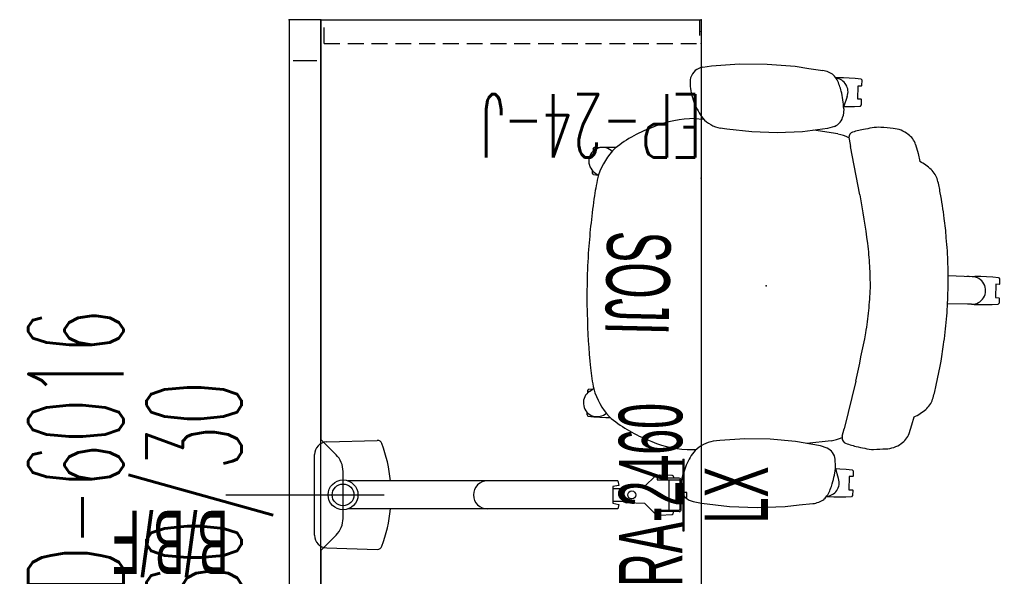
# Model space of a CAD drawing. Header units: inches. Extents: x 10 to 684, y -49 to 81.
# Tile 4 of 256: x 96 to 159, y 46 to 81. Entities that reach past the tile are written whole.
import ezdxf
from ezdxf.enums import TextEntityAlignment as Align

# ---------------------------------------------------------------- set-up
doc = ezdxf.new("R2010")
doc.units = ezdxf.units.IN
doc.header["$MEASUREMENT"] = 0
doc.linetypes.add('DASHEDX2', pattern=[1.5, 1, -0.5])
for name, color, linetype in [('A-FURN-P-COMP-TEXT_UTEXT', 7, 'Continuous'), ('A-FURN-P-FILE', 20, 'Continuous'), ('A-FURN-P-FILE-TEXT2', 20, 'Continuous'), ('A-FURN-P-FILE-TEXT3', 20, 'Continuous'), ('A-FURN-P-PNLS', 5, 'Continuous'), ('A-FURN-P-PNLS-TEXT2', 5, 'Continuous'), ('A-FURN-P-SEAT', 12, 'Continuous'), ('A-FURN-P-SEAT-TEXT2', 12, 'Continuous'), ('A-FURN-P-TEXT_UTEXT', 7, 'Continuous'), ('A-FURN-P-WKSF', 1, 'Continuous'), ('A-FURN-P-WKSF-ACC', 202, 'Continuous'), ('A-FURN-P-WKSF-ACC-TEXT2', 202, 'Continuous'), ('A-FURN-P-WKSF-SUPPORT', 202, 'Continuous'), ('A-FURN-P-WKSF-SUPPORT-TEXT2', 202, 'Continuous'), ('A-FURN-P-WKSF-TEXT2', 1, 'Continuous'), ('PSATTR', 7, 'Continuous')]:
    doc.layers.add(name, color=color, linetype=linetype)
doc.styles.add('0', font='TXT')
doc.styles.add('CAD_FNT', font='TXT.SHX', dxfattribs={"width": 0.6})
doc.styles.add('PMSymText', font='txt.shx', dxfattribs={"width": 0.65})
doc.styles.add('SIMPLEX_FNT', font='TXT.SHX', dxfattribs={"height": 1})
doc.styles.get("Standard").update_dxf_attribs({"font": 'arial.ttf'})

# ---------------------------------------------------------------- blocks, each defined once
blk = doc.blocks.new('FNW-5XX-B-2D')
at = {"layer": 'A-FURN-P-PNLS', "linetype": 'Continuous'}
for p, q in [((0, 2), (0, 0)), ((60, 2), (0, 2)), ((60, 0), (60, 2)), ((0, 0), (60, 0))]:
    blk.add_line(p, q, dxfattribs=at)
at = {"layer": 'A-FURN-P-PNLS'}
for p in [(0, 2), (60, 2), (0, 0), (0, 0), (60, 0)]:
    blk.add_point(p, dxfattribs=at)
at = {"layer": 'A-FURN-P-PNLS-TEXT2', "linetype": 'Continuous', "style": 'CAD_FNT', "width": 0.55, "flags": 8}
blk.add_attdef('ITEXT2', text='', height=6, dxfattribs=at).set_placement((30, 8), align=Align.MIDDLE_CENTER)
at = {"layer": 'A-FURN-P-TEXT_UTEXT', "style": 'PMSymText', "width": 0.65, "flags": 8}
for tag, p in [('PSUT1', (28.993, -7.298)), ('PSUT3', (28.993, -19.298))]:
    blk.add_attdef(tag, text='', height=4, dxfattribs=at).set_placement(p, align=Align.CENTER)
at = {"layer": 'A-FURN-P-TEXT_UTEXT', "style": 'PMSymText', "width": 0.65}
blk.add_attdef('PSUT2', text='', height=4, dxfattribs=at).set_placement((28.993, -13.298), align=Align.CENTER)
at = {"layer": 'PSATTR', "flags": 1}
for tag in ['PSON', 'PSMC', 'PSDH', 'PSPN', 'PSQT', 'PSEC', 'PST5', 'PST4', 'PST3', 'PST2', 'PST1']:
    blk.add_attdef(tag, text='', height=1, dxfattribs=at).set_placement((0, 0), align=Align.TOP_CENTER)
blk = doc.blocks.new('EAG-5XX-2D')
at = {"layer": 'A-FURN-P-PNLS', "linetype": 'Continuous'}
for p, q in [((0, 2), (0, 0)), ((60, 2), (0, 2)), ((60, 0), (60, 2)), ((2.59, 1.75), (2.59, 0.25)), ((57.41, 0.25), (57.41, 1.75)), ((0, 0), (60, 0))]:
    blk.add_line(p, q, dxfattribs=at)
blk.add_lwpolyline([(30, 6), (30, -4)], dxfattribs=at)
at = {"layer": 'A-FURN-P-PNLS'}
for p in [(0, 2), (60, 2), (0, 0), (0, 0), (60, 0)]:
    blk.add_point(p, dxfattribs=at)
at = {"layer": 'A-FURN-P-PNLS-TEXT2', "linetype": 'Continuous', "style": 'CAD_FNT', "width": 0.55, "flags": 8}
blk.add_attdef('ITEXT2', text='', height=6, dxfattribs=at).set_placement((30, 15.457), align=Align.MIDDLE_CENTER)
at = {"layer": 'A-FURN-P-TEXT_UTEXT', "style": 'PMSymText', "width": 0.65, "flags": 8}
for tag, p in [('PSUT1', (28.99, -10.002)), ('PSUT3', (28.99, -22.002))]:
    blk.add_attdef(tag, text='', height=4, dxfattribs=at).set_placement(p, align=Align.CENTER)
at = {"layer": 'A-FURN-P-TEXT_UTEXT', "style": 'PMSymText', "width": 0.65}
blk.add_attdef('PSUT2', text='', height=4, dxfattribs=at).set_placement((28.99, -16.002), align=Align.CENTER)
at = {"layer": 'PSATTR', "flags": 1}
for tag in ['PSON', 'PSMC', 'PSDH', 'PSPN', 'PSQT', 'PSEC', 'PST5', 'PST4', 'PST3', 'PST2', 'PST1']:
    blk.add_attdef(tag, text='', height=1, dxfattribs=at).set_placement((0, 0), align=Align.TOP_CENTER)
blk = doc.blocks.new('JPA-24-2D')
at = {"layer": 'A-FURN-P-FILE', "linetype": 'DASHEDX2'}
for p, q in [((2, 23), (17, 23)), ((2, 0), (2, 23)), ((17, 23), (17, 0)), ((17, 0), (2, 0))]:
    blk.add_line(p, q, dxfattribs=at)
at = {"layer": 'A-FURN-P-FILE'}
for p in [(0, 0), (2, 0), (9.5, 0), (17, 0), (19, 0)]:
    blk.add_point(p, dxfattribs=at)
at = {"layer": 'A-FURN-P-COMP-TEXT_UTEXT', "style": 'PMSymText', "width": 0.65, "flags": 8}
for tag, p in [('PSUT1', (8.491, -11.001)), ('PSUT3', (8.491, -23.001))]:
    blk.add_attdef(tag, text='', height=4, dxfattribs=at).set_placement(p, align=Align.CENTER)
at = {"layer": 'A-FURN-P-COMP-TEXT_UTEXT', "style": 'PMSymText', "width": 0.65}
blk.add_attdef('PSUT2', text='', height=4, dxfattribs=at).set_placement((8.491, -17.001), align=Align.CENTER)
at = {"layer": 'A-FURN-P-FILE-TEXT2', "linetype": 'Continuous', "style": 'SIMPLEX_FNT', "width": 0.55, "flags": 8}
blk.add_attdef('ITEXT2', text='', height=4, dxfattribs=at).set_placement((9.5, 6.5), align=Align.BOTTOM_CENTER)
at = {"layer": 'A-FURN-P-FILE-TEXT3', "style": '0', "width": 0.55, "flags": 8}
blk.add_attdef('ITEXT3', text='', height=4, dxfattribs=at).set_placement((9.5, -1), align=Align.TOP_CENTER)
at = {"layer": 'PSATTR', "flags": 1}
for tag in ['PSON', 'PSMC', 'PSDH', 'PSPN', 'PSQT', 'PSEC', 'PST5', 'PST4', 'PST3', 'PST2', 'PST1']:
    blk.add_attdef(tag, text='', height=1, dxfattribs=at).set_placement((0, 0), align=Align.TOP_CENTER)
blk = doc.blocks.new('WURA-2460-JA-2D')
at = {"layer": 'A-FURN-P-WKSF'}
for p, q in [((26.5, 0), (0, 0)), ((0, -24), (0, 0)), ((26.5, 0), (27.461, -0.961)), ((33.5, 0), (32.539, -0.961)), ((60, 0), (33.5, 0)), ((60, 0), (60, -24)), ((28.521, -1.4), (31.479, -1.4)), ((60, -24), (0, -24))]:
    blk.add_line(p, q, dxfattribs=at)
for centre, start, end in [((28.521, 0.1), 225, 270), ((31.479, 0.1), 270, 315)]:
    blk.add_arc(centre, 1.5, start, end, dxfattribs=at)
for p in [(0, 0), (60, 0), (0, -24), (10, -24), (50, -24), (60, -24)]:
    blk.add_point(p, dxfattribs=at)
at = {"layer": 'A-FURN-P-COMP-TEXT_UTEXT', "style": 'PMSymText', "width": 0.65, "flags": 8}
for tag, p in [('PSUT1', (28.989, -30.003)), ('PSUT3', (28.989, -42.003))]:
    blk.add_attdef(tag, text='', height=4, dxfattribs=at).set_placement(p, align=Align.CENTER)
at = {"layer": 'A-FURN-P-COMP-TEXT_UTEXT', "style": 'PMSymText', "width": 0.65}
blk.add_attdef('PSUT2', text='', height=4, dxfattribs=at).set_placement((28.989, -36.003), align=Align.CENTER)
at = {"layer": 'A-FURN-P-WKSF-TEXT2', "style": '0', "width": 0.55, "flags": 8}
blk.add_attdef('ITEXT2', text='', height=4, dxfattribs=at).set_placement((30, -24), align=Align.BOTTOM_CENTER)
at = {"layer": 'PSATTR', "flags": 1}
for tag in ['PSON', 'PSMC', 'PSDH', 'PSPN', 'PSQT', 'PSEC', 'PST5', 'PST4', 'PST3', 'PST2', 'PST1']:
    blk.add_attdef(tag, text='', height=1, dxfattribs=at).set_placement((0, 0), align=Align.TOP_CENTER)
blk = doc.blocks.new('ZXFS-2400-LNEJ-2D')
at = {"layer": 'A-FURN-P-WKSF-SUPPORT', "linetype": 'DASHEDX2'}
for p, q in [((0, -0.202), (1.5, -0.202)), ((0, -0.202), (0, -23.882)), ((1.5, -0.202), (1.5, -23.882)), ((1.5, -23.882), (0, -23.882))]:
    blk.add_line(p, q, dxfattribs=at)
at = {"layer": 'A-FURN-P-WKSF-SUPPORT'}
for p in [(0, 0), (0.75, 0), (1.5, 0), (0, -24), (0.75, -24), (1.5, -24)]:
    blk.add_point(p, dxfattribs=at)
at = {"layer": 'A-FURN-P-TEXT_UTEXT', "style": 'PMSymText', "width": 0.65, "flags": 8}
for tag, p in [('PSUT1', (-2.658, -30.001)), ('PSUT3', (-2.658, -42.001))]:
    blk.add_attdef(tag, text='', height=4, dxfattribs=at).set_placement(p, align=Align.CENTER)
at = {"layer": 'A-FURN-P-TEXT_UTEXT', "style": 'PMSymText', "width": 0.65}
blk.add_attdef('PSUT2', text='', height=4, dxfattribs=at).set_placement((-2.658, -36.001), align=Align.CENTER)
at = {"layer": 'A-FURN-P-WKSF-SUPPORT-TEXT2', "linetype": 'Continuous', "style": 'CAD_FNT', "width": 0.55, "flags": 8}
blk.add_attdef('ITEXT2', text='', height=4, rotation=90, dxfattribs=at).set_placement((-2, -24), align=Align.BOTTOM_LEFT)
at = {"layer": 'PSATTR', "flags": 1}
for tag in ['PSON', 'PSMC', 'PSDH', 'PSPN', 'PSQT', 'PSEC', 'PST5', 'PST4', 'PST3', 'PST2', 'PST1']:
    blk.add_attdef(tag, text='', height=1, dxfattribs=at).set_placement((0, 0), align=Align.TOP_CENTER)
blk = doc.blocks.new('45-241-026-2D')
at = {"layer": 'A-FURN-P-WKSF-ACC'}
for p, q in [((-2.542, 1.8), (2.542, 1.8)), ((-3.341, 1.025), (-3.44, -2.151)), ((3.341, 1.025), (3.44, -2.151)), ((-0.885, -9.114), (-0.885, -0.324)), ((0.885, -9.114), (0.885, -0.324)), ((-0.885, -17.335), (-0.885, -9.114)), ((0.885, -17.335), (0.885, -9.114)), ((-0.598, -17.392), (-0.885, -17.335)), ((-0.531, -17.013), (-0.598, -17.392)), ((0.531, -17.013), (-0.531, -17.013)), ((-0.404, -17.013), (-0.404, -17.606)), ((0.404, -17.013), (0.404, -17.606)), ((0.598, -17.392), (0.531, -17.013)), ((0.885, -17.335), (0.598, -17.392)), ((-0.549, -19.044), (-0.499, -17.877)), ((-0.404, -17.606), (-0.499, -17.877)), ((0.404, -17.606), (0.499, -17.877)), ((0.549, -19.044), (0.499, -17.877)), ((-0.549, -19.044), (-1.187, -19.685)), ((0.549, -19.044), (1.187, -19.685)), ((-1.187, -19.685), (-1.274, -19.99)), ((-1.053, -21.209), (-1.053, -19.824)), ((-1.053, -19.824), (-0.954, -19.824)), ((-0.954, -19.824), (-0.954, -21.209)), ((1.053, -19.824), (0.954, -19.824)), ((0.954, -19.824), (0.954, -21.209)), ((1.053, -21.209), (1.053, -19.824)), ((1.187, -19.685), (1.274, -19.99)), ((-1.274, -19.99), (-1.247, -20.757)), ((1.274, -19.99), (1.247, -20.757)), ((-1.247, -20.757), (-1.202, -20.819)), ((-1.202, -20.819), (-1.096, -20.85)), ((-1.096, -20.85), (-1.053, -20.817)), ((-0.954, -20.567), (0.954, -20.567)), ((1.096, -20.85), (1.053, -20.817)), ((1.202, -20.819), (1.096, -20.85)), ((1.247, -20.757), (1.202, -20.819)), ((2.264, -21.434), (-2.264, -21.434)), ((-2.264, -21.434), (-2.264, -21.513)), ((-2.264, -21.513), (2.264, -21.513)), ((0.925, -21.238), (-0.925, -21.238)), ((-0.925, -21.336), (0.925, -21.336)), ((-0.157, -21.336), (-0.157, -21.434)), ((-0.157, -21.513), (-0.157, -21.698)), ((-0.157, -21.698), (0.157, -21.698)), ((0.157, -21.434), (0.157, -21.336)), ((0.157, -21.698), (0.157, -21.513)), ((2.264, -21.434), (2.264, -21.513))]:
    blk.add_line(p, q, dxfattribs=at)
for centre, radius in [((0, 0), 0.942), ((0, 0), 0.688), ((0, -18.217), 0.25)]:
    blk.add_circle(centre, radius, dxfattribs=at)
for centre, radius, start, end in [((-2.542, 1), 0.8, 90, 178.22636), ((2.542, 1), 0.8, 1.77364, 90), ((-3.127, -2.161), 0.312, 178.22636, 249.61343), ((0, 6.254), 9.29, 249.61343, 264.53293), ((0, 6.254), 9.29, 275.46707, 290.38657), ((3.127, -2.161), 0.312, 290.38657, 1.77364), ((0, -9.114), 0.885, 0, 180), ((0, -18.217), 0.516, 8.35233, 171.64767), ((-0.925, -21.209), 0.127, 180, 270), ((-0.925, -21.209), 0.029, 180, 270), ((0.925, -21.209), 0.127, 270, 0), ((0.925, -21.209), 0.029, 270, 0)]:
    blk.add_arc(centre, radius, start, end, dxfattribs=at)
blk.add_point((0, 0), dxfattribs=at)
at = {"layer": 'A-FURN-P-TEXT_UTEXT', "style": 'PMSymText', "width": 0.65, "flags": 8}
for tag, p in [('PSUT1', (0, -33.223)), ('PSUT3', (0, -45.223))]:
    blk.add_attdef(tag, text='', height=4, dxfattribs=at).set_placement(p, align=Align.CENTER)
at = {"layer": 'A-FURN-P-TEXT_UTEXT', "style": 'PMSymText', "width": 0.65}
blk.add_attdef('PSUT2', text='', height=4, dxfattribs=at).set_placement((0, -39.223), align=Align.CENTER)
at = {"layer": 'A-FURN-P-WKSF-ACC-TEXT2', "style": '0', "width": 0.55, "flags": 8}
blk.add_attdef('ITEXT2', text='', height=4, dxfattribs=at).set_placement((0, -24.808), align=Align.MIDDLE_CENTER)
at = {"layer": 'PSATTR', "flags": 1}
for tag in ['PSON', 'PSMC', 'PSDH', 'PSPN', 'PSQT', 'PSEC', 'PST5', 'PST4', 'PST3', 'PST2', 'PST1']:
    blk.add_attdef(tag, text='', height=1, dxfattribs=at).set_placement((0, 0), align=Align.TOP_CENTER)
blk = doc.blocks.new('SJT-XX-4-2D')
at = {"layer": 'A-FURN-P-SEAT'}
for p, q in [((-2.38, 13.784), (-3.254, 13.674)), ((-1.507, 13.895), (-2.38, 13.784)), ((0.249, 13.996), (-1.507, 13.895)), ((2.007, 13.97), (0.249, 13.996)), ((3.771, 13.813), (2.007, 13.97)), ((4.302, 13.709), (3.771, 13.813)), ((-5.747, 13.11, 0), (-5.685, 13.187, 0)), ((-5.747, 12.776, 0), (-5.747, 13.11, 0)), ((-5.685, 13.187, 0), (-5.313, 13.217, 0)), ((-5.313, 13.217, 0), (-4.939, 13.235, 0)), ((-4.939, 13.235, 0), (-4.566, 13.241, 0)), ((-4.566, 13.241, 0), (-4.192, 13.235, 0)), ((-4.192, 13.235, 0), (-4.085, 13.23, 0)), ((-5.727, 12.756, 0), (-5.747, 12.776, 0)), ((-5.51, 12.756, 0), (-5.727, 12.756, 0)), ((-5.51, 11.914, 0), (-5.51, 12.756, 0)), ((-5.747, 11.894, 0), (-5.727, 11.914, 0)), ((-5.747, 11.56, 0), (-5.747, 11.894, 0)), ((-5.727, 11.914, 0), (-5.51, 11.914, 0)), ((-4.836, 12.063), (-4.623, 11.387)), ((4.791, 11.424), (4.961, 11.938)), ((-5.685, 11.483, 0), (-5.747, 11.56, 0)), ((-5.313, 11.453, 0), (-5.685, 11.483, 0)), ((-4.911, 11.436, 0), (-5.313, 11.453, 0)), ((-4.637, 11.431), (-4.911, 11.436, 0)), ((-4.632, 11.292), (-4.605, 10.843)), ((-4.077, 10.155), (-3.647, 10.024)), ((-3.647, 10.024), (-2.065, 9.781)), ((-5.011, 9.37), (-5.114, 8.91)), ((-4.306, 9.684), (-2.782, 9.891)), ((-2.065, 9.781), (-0.472, 9.679)), ((-0.472, 9.679), (1.124, 9.693)), ((1.124, 9.693), (2.714, 9.824)), ((2.714, 9.824), (3.122, 9.882)), ((-9.222, 9.124), (-9.389, 8.563)), ((-5.783, 5.883), (-5.114, 8.91)), ((-9.389, 8.563), (-9.509, 8.06)), ((9.938, 8.533, 0), (9.651, 8.528)), ((9.979, 8.327), (9.901, 8.271)), ((10.312, 8.527, 0), (9.938, 8.533, 0)), ((10.685, 8.509, 0), (10.312, 8.527, 0)), ((11.058, 8.48, 0), (10.685, 8.509, 0)), ((11.119, 8.403, 0), (11.058, 8.48, 0)), ((11.119, 8.403, 0), (11.119, 8.236, 0)), ((11.003, 6.917), (10.74, 6.722)), ((11.058, 6.776, 0), (11.119, 6.853, 0)), ((11.119, 6.853, 0), (11.119, 7.017, 0)), ((11.058, 6.776, 0), (10.783, 6.754, 0)), ((-14.706, 0.771), (-14.644, 0.848)), ((-14.706, 0.437), (-14.706, 0.771)), ((-14.644, 0.848), (-14.271, 0.877)), ((-14.271, 0.877), (-13.898, 0.895)), ((-13.898, 0.895), (-13.524, 0.901)), ((-13.524, 0.901), (-13.151, 0.895)), ((-13.151, 0.895), (-12.778, 0.877)), ((-12.967, 0.871), (-11.461, 0.885)), ((-12.778, 0.877), (-12.73, 0.874)), ((-14.686, 0.417), (-14.706, 0.437)), ((-14.469, 0.417), (-14.686, 0.417)), ((-14.469, -0.426), (-14.469, 0.417)), ((-14.706, -0.445), (-14.686, -0.426)), ((-14.706, -0.779), (-14.706, -0.445)), ((-14.686, -0.426), (-14.469, -0.426)), ((-14.644, -0.856), (-14.706, -0.779)), ((-14.271, -0.886), (-14.644, -0.856)), ((-13.87, -0.904), (-14.271, -0.886)), ((-13.524, -0.91), (-13.87, -0.904)), ((-13.151, -0.904), (-13.524, -0.91)), ((-12.778, -0.886), (-13.151, -0.904)), ((-12.967, -0.871), (-11.461, -0.885)), ((-12.778, -0.886), (-12.634, -0.874)), ((-5.783, -5.883), (-5.114, -8.91)), ((11.003, -6.917), (10.741, -6.723)), ((11.058, -6.776, 0), (10.783, -6.754, 0)), ((11.058, -6.776, 0), (11.119, -6.853, 0)), ((11.119, -6.853, 0), (11.119, -7.017, 0)), ((-9.389, -8.563), (-9.509, -8.06)), ((-9.222, -9.124), (-9.389, -8.563)), ((9.938, -8.533, 0), (9.657, -8.528, 0)), ((9.979, -8.327), (9.903, -8.273)), ((10.312, -8.527, 0), (9.938, -8.533, 0)), ((10.685, -8.509, 0), (10.312, -8.527, 0)), ((11.058, -8.48, 0), (10.685, -8.509, 0)), ((11.119, -8.403, 0), (11.058, -8.48, 0)), ((11.119, -8.403, 0), (11.119, -8.236, 0)), ((-5.011, -9.37), (-5.114, -8.91)), ((-4.306, -9.69), (-2.782, -9.891)), ((-3.647, -10.024), (-2.065, -9.781)), ((-2.065, -9.781), (-0.472, -9.679)), ((-0.472, -9.679), (1.124, -9.693)), ((1.124, -9.693), (2.714, -9.824)), ((2.714, -9.824), (3.122, -9.882)), ((-4.077, -10.155), (-3.647, -10.024)), ((-4.632, -11.292), (-4.605, -10.843)), ((-5.685, -11.483, 0), (-5.747, -11.56, 0)), ((-5.747, -11.56, 0), (-5.747, -11.894, 0)), ((-5.313, -11.453, 0), (-5.685, -11.483, 0)), ((-4.911, -11.436, 0), (-5.313, -11.453, 0)), ((-4.637, -11.431), (-4.911, -11.436, 0)), ((-4.836, -12.063), (-4.623, -11.387)), ((4.791, -11.424), (4.961, -11.938)), ((-5.747, -11.894, 0), (-5.727, -11.914, 0)), ((-5.727, -11.914, 0), (-5.51, -11.914, 0)), ((-5.51, -11.914, 0), (-5.51, -12.756, 0)), ((-5.727, -12.756, 0), (-5.747, -12.776, 0)), ((-5.747, -12.776, 0), (-5.747, -13.11, 0)), ((-5.51, -12.756, 0), (-5.727, -12.756, 0)), ((-5.747, -13.11, 0), (-5.685, -13.187, 0)), ((-5.685, -13.187, 0), (-5.313, -13.217, 0)), ((-5.313, -13.217, 0), (-4.939, -13.235, 0)), ((-4.939, -13.235, 0), (-4.566, -13.241, 0)), ((-4.566, -13.241, 0), (-4.192, -13.235, 0)), ((-4.192, -13.235, 0), (-4.085, -13.23, 0)), ((-2.38, -13.784), (-3.254, -13.674)), ((-1.507, -13.895), (-2.38, -13.784)), ((0.249, -13.996), (-1.507, -13.895)), ((2.007, -13.97), (0.249, -13.996)), ((3.771, -13.813), (2.007, -13.97)), ((4.302, -13.709), (3.771, -13.813))]:
    blk.add_line(p, q, dxfattribs=at)
for points in [[(4.758, 10.451), (4.195, 10.439)], [(4.758, -10.451), (4.195, -10.439)]]:
    blk.add_lwpolyline(points, dxfattribs=at)
for centre, radius, start, end in [((-3.047, 12.18), 1.509, 97.85807, 126.58102), ((4.138, 12.749), 0.975, 16.56975, 80.32445), ((-4.009, 12.34), 0.871, 95.94062, 198.49205), ((-2.818, 12.284), 1.581, 135.55308, 162.78645), ((-1.772, 11.714), 2.759, 157.90385, 165.67946), ((2.612, 12.727), 2.478, 341.41212, 6.93076), ((0.323, 11.023), 4.962, 163.9366, 176.89804), ((1.395, 12.783), 3.658, 321.21476, 338.17944), ((-3.699, 10.991), 0.917, 189.28789, 245.67752), ((-7.678, 8.365), 1.753, 93.34925, 127.12524), ((-5.941, -11.859), 22.051, 92.77015, 94.78334), ((-6.91, 8.232), 1.937, 76.24449, 92.85729), ((-7.739, 2.303), 7.916, 76.575, 80.6271), ((-6.623, 6.12), 3.949, 67.8623, 79.46267), ((2.742, 11.926), 2.079, 280.5464, 316.37484), ((4.538, 3.629), 6.825, 66.057, 88.15165), ((-7.998, 8.696), 1.297, 124.66862, 160.73097), ((-5.429, 9.466), 0.429, 347.16076, 46.8066), ((-3.77, 6.875), 2.86, 100.81238, 115.48014), ((4.27, 1.831), 8.591, 50.64338, 69.28618), ((6.594, 5.474), 4.331, 17.19397, 43.8507), ((10.497, 7.626), 0.871, 305.50795, 126.49033), ((-9.22, 6.469), 1.503, 132.6199, 162.59286), ((-8.217, 5.33), 3.02, 115.32624, 131.99165), ((-2.782, 4.652), 8.192, 163.93745, 169.61636), ((1.163, 4.407), 9.852, 5.91456, 13.78138), ((10.924, 1.364), 22.278, 167.65158, 171.8808), ((116.252, -18.353), 124.419, 168.76745, 170.20054), ((-30.754, 0.143), 42.05, 2.56686, 7.21187), ((3.507, 2.077), 14.84, 170.56124, 175.32941), ((8.545, 0.696), 19.997, 172.55987, 177.28012), ((27.087, -1.549), 33.723, 172.55022, 174.96753), ((-8.858, 0.614), 20.161, 358.27296, 4.01896), ((18.851, -0.004), 30.325, 176.88347, 179.99734), ((20.701, -0.558), 27.278, 175.86492, 178.83401), ((-12.975, 0), 0.871, 89.50967, 270.49205), ((18.851, 0.004), 30.325, 180.00266, 183.11653), ((20.701, 0.558), 27.278, 181.16599, 184.13508), ((-9.065, -0.61), 20.368, 355.99568, 1.73181), ((8.545, -0.696), 19.997, 182.71988, 187.44013), ((27.087, 1.549), 33.723, 185.03247, 187.44978), ((-30.754, -0.149), 42.05, 352.78813, 357.43314), ((116.252, 18.353), 124.419, 189.79946, 191.23255), ((3.507, -2.077), 14.84, 184.67059, 189.43876), ((10.924, -1.364), 22.278, 188.1192, 192.34842), ((1.163, -4.412), 9.852, 346.21862, 354.08544), ((-2.782, -4.652), 8.192, 190.38364, 196.06255), ((6.594, -5.479), 4.331, 316.1493, 342.80603), ((-9.22, -6.469), 1.503, 197.40714, 227.3801), ((10.497, -7.626), 0.871, 233.50967, 54.49205), ((-8.217, -5.33), 3.02, 228.00835, 244.67376), ((4.27, -1.837), 8.591, 290.71382, 309.35662), ((-7.998, -8.696), 1.297, 199.26903, 235.33138), ((-7.678, -8.365), 1.753, 232.87476, 266.65075), ((-6.623, -6.12), 3.949, 280.53733, 292.1377), ((-5.429, -9.466), 0.429, 313.1934, 12.83924), ((-3.77, -6.875), 2.86, 244.51986, 259.18762), ((2.742, -11.926), 2.079, 43.62516, 79.4536), ((4.538, -3.635), 6.825, 271.84835, 293.943), ((-5.941, 11.859), 22.051, 265.21666, 267.22985), ((-6.91, -8.232), 1.937, 267.14271, 283.75551), ((-7.739, -2.303), 7.916, 279.3729, 283.425), ((-3.699, -10.991), 0.917, 114.32248, 170.71211), ((1.395, -12.783), 3.658, 21.82056, 38.78524), ((0.323, -11.023), 4.962, 183.10196, 196.0634), ((-4.009, -12.34), 0.871, 161.50795, 264.05938), ((-1.772, -11.714), 2.759, 194.32054, 202.09615), ((2.612, -12.727), 2.478, 353.06924, 18.58788), ((-2.818, -12.284), 1.581, 197.21355, 224.44692), ((4.138, -12.749), 0.975, 279.67555, 343.43025), ((-3.047, -12.18), 1.509, 233.41898, 262.14193)]:
    blk.add_arc(centre, radius, start, end, dxfattribs=at)
blk.add_point((0, 0), dxfattribs=at)
at = {"layer": 'A-FURN-P-SEAT-TEXT2', "style": '0', "width": 0.55, "flags": 8}
blk.add_attdef('ITEXT2', text='', height=4, rotation=90, dxfattribs=at).set_placement((11.294, 0.006), align=Align.BOTTOM_CENTER)
at = {"layer": 'A-FURN-P-TEXT_UTEXT', "style": 'PMSymText', "width": 0.65, "flags": 8}
for tag, p in [('PSUT1', (-1.668, -19.998)), ('PSUT3', (-1.668, -31.998))]:
    blk.add_attdef(tag, text='', height=4, dxfattribs=at).set_placement(p, align=Align.CENTER)
at = {"layer": 'A-FURN-P-TEXT_UTEXT', "style": 'PMSymText', "width": 0.65}
blk.add_attdef('PSUT2', text='', height=4, dxfattribs=at).set_placement((-1.668, -25.998), align=Align.CENTER)
at = {"layer": 'PSATTR', "flags": 1}
for tag in ['PSON', 'PSMC', 'PSDH', 'PSPN', 'PSQT', 'PSEC', 'PST5', 'PST4', 'PST3', 'PST2', 'PST1']:
    blk.add_attdef(tag, text='', height=1, dxfattribs=at).set_placement((0, 0), align=Align.TOP_CENTER)

msp = doc.modelspace()

# ---------------------------------------------------------------- block references
ref = msp.add_blockref('EAG-5XX-2D', (115.403, 20.673), dxfattribs=dict(rotation=90.00000000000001))
ref.add_attrib('ITEXT2', 'ADD-6016', dxfattribs={"layer": 'A-FURN-P-PNLS-TEXT2', "linetype": 'Continuous', "height": 6, "rotation": 90, "style": 'CAD_FNT', "width": 0.55}).set_placement((99.946, 50.673), align=Align.MIDDLE_CENTER)
ref = msp.add_blockref('FNW-5XX-B-2D', (115.403, 20.673), dxfattribs=dict(rotation=90.00000000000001))
ref.add_attrib('ITEXT2', '60/30', dxfattribs={"layer": 'A-FURN-P-PNLS-TEXT2', "linetype": 'Continuous', "height": 6, "rotation": 90, "style": 'CAD_FNT', "width": 0.55}).set_placement((107.403, 50.673), align=Align.MIDDLE_CENTER)
ref = msp.add_blockref('WURA-2460-JA-2D', (115.403, 20.673), dxfattribs=dict(rotation=90.00000000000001))
ref.add_attrib('ITEXT2', 'RA-2460', dxfattribs={"layer": 'A-FURN-P-WKSF-TEXT2', "height": 4, "rotation": 90, "style": '0', "width": 0.55}).set_placement((139.403, 50.673), align=Align.BOTTOM_CENTER)
ref = msp.add_blockref('ZXFS-2400-LNEJ-2D', (115.403, 79.173), dxfattribs=dict(rotation=90.00000000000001))
ref.add_attrib('ITEXT2', 'EP-24-J', dxfattribs={"layer": 'A-FURN-P-WKSF-SUPPORT-TEXT2', "linetype": 'Continuous', "height": 4, "rotation": 180, "style": 'CAD_FNT', "width": 0.55}).set_placement((139.403, 77.173), align=Align.BOTTOM_LEFT)
ref = msp.add_blockref('SJT-XX-4-2D', (143.502, 63.871), dxfattribs=dict(rotation=178.7028218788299))
ref.add_attrib('ITEXT2', 'SOJI', dxfattribs={"layer": 'A-FURN-P-SEAT-TEXT2', "height": 4, "rotation": 268.70282, "style": '0', "width": 0.55}).set_placement((132.211, 64.121), align=Align.BOTTOM_CENTER)
ref = msp.add_blockref('45-241-026-2D', (116.803, 50.673), dxfattribs=dict(rotation=90.00000000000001))
ref.add_attrib('ITEXT2', 'LX', dxfattribs={"layer": 'A-FURN-P-WKSF-ACC-TEXT2', "height": 4, "rotation": 90, "style": '0', "width": 0.55}).set_placement((141.611, 50.673), align=Align.MIDDLE_CENTER)
ref = msp.add_blockref('JPA-24-2D', (115.403, 44.673), dxfattribs=dict(rotation=180))
ref.add_attrib('ITEXT2', 'ATT-PED', dxfattribs={"layer": 'A-FURN-P-FILE-TEXT2', "linetype": 'Continuous', "height": 4, "rotation": 180, "style": 'SIMPLEX_FNT', "width": 0.55}).set_placement((105.903, 38.173), align=Align.BOTTOM_CENTER)
ref.add_attrib('ITEXT3', 'B/B/F', dxfattribs={"layer": 'A-FURN-P-FILE-TEXT3', "height": 4, "rotation": 180, "style": '0', "width": 0.55}).set_placement((105.903, 45.673), align=Align.TOP_CENTER)

doc.saveas('drawing.dxf')
